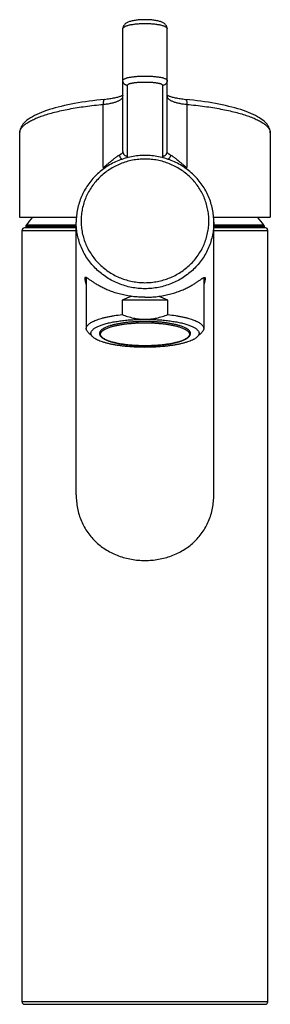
# Model space of a CAD drawing. Header units: millimetres. Extents: x -28 to 499, y -204 to 253.
# Tile 2 of 3: x 64 to 115, y 53 to 253. Entities that reach past the tile are written whole.
import ezdxf

# ---------------------------------------------------------------- set-up
doc = ezdxf.new("R2010")
doc.units = ezdxf.units.MM
doc.header["$LTSCALE"] = 23.1
doc.layers.get('0').update_dxf_attribs({"linetype": 'CONTINUOUS'})

msp = doc.modelspace()

# ---------------------------------------------------------------- linework, layer by layer
at = {"color": 7, "linetype": 'CONTINUOUS'}
for p, q in [((85.44, 251.29), (85.44, 251.29)), ((85.44, 226.33), (85.44, 251.29)), ((85.44, 251.29), (85.44, 251.29)), ((94.44, 226.33), (94.44, 251.29)), ((86.37, 225.36), (86.37, 239.75)), ((93.51, 239.75), (93.51, 225.36)), ((81.44, 223.04), (81.44, 235.9)), ((98.44, 235.9), (98.44, 223.04)), ((64.44, 230.1), (64.44, 213)), ((115.44, 230.1), (115.44, 213)), ((64.44, 213), (75.98, 213)), ((103.9, 213), (115.44, 213)), ((64.94, 53.5), (64.94, 210.3)), ((64.94, 210.3), (75.94, 210.3)), ((75.94, 210.8), (65.44, 210.8)), ((65.7, 211.21), (65.69, 211)), ((65.69, 211), (75.94, 211)), ((65.7, 211.21), (75.94, 211.21)), ((75.94, 211.38), (65.76, 211.38)), ((67.48, 211), (67.48, 210.8)), ((75.94, 156.55), (75.94, 211.96)), ((103.94, 156.55), (103.94, 211.96)), ((114.13, 211.38), (103.94, 211.38)), ((103.94, 211.21), (114.19, 211.21)), ((103.94, 211), (114.19, 211)), ((114.44, 210.8), (103.94, 210.8)), ((103.94, 210.3), (114.94, 210.3)), ((112.4, 211), (112.4, 210.8)), ((114.19, 211.21), (114.19, 211)), ((114.94, 53.5), (114.94, 210.3)), ((77.99, 200.7), (77.99, 190.33)), ((101.89, 200.7), (101.89, 190.33)), ((85.27, 196.08), (85.27, 193.18)), ((94.61, 196.08), (85.27, 196.08)), ((94.61, 193.18), (94.61, 196.08)), ((79.31, 188.64), (78.39, 189.55)), ((100.58, 188.64), (101.5, 189.55)), ((114.94, 53.5), (64.94, 53.5)), ((65.44, 53), (114.44, 53))]:
    msp.add_line(p, q, dxfattribs=at)
for points in [[(94.44, 251.29), (94.44, 251.37), (94.43, 251.47), (94.41, 251.56), (94.39, 251.66), (94.35, 251.75), (94.31, 251.84), (94.26, 251.93), (94.21, 252.01), (94.14, 252.09), (94.07, 252.17), (93.98, 252.25), (93.89, 252.33), (93.78, 252.4), (93.67, 252.47), (93.54, 252.54), (93.4, 252.6), (93.25, 252.66), (93.09, 252.72), (92.92, 252.77), (92.74, 252.82), (92.54, 252.87), (92.35, 252.91), (92.15, 252.94), (91.95, 252.97), (91.75, 253), (91.55, 253.03), (91.34, 253.05), (91.13, 253.07), (90.92, 253.08), (90.7, 253.09), (90.49, 253.1), (90.27, 253.11), (90.05, 253.11), (89.84, 253.11), (89.62, 253.11), (89.4, 253.1), (89.18, 253.09), (88.97, 253.08), (88.76, 253.07), (88.55, 253.05), (88.34, 253.03), (88.14, 253), (87.94, 252.98), (87.74, 252.94), (87.54, 252.91), (87.35, 252.87), (87.15, 252.82), (86.97, 252.77), (86.8, 252.72), (86.63, 252.66), (86.48, 252.6), (86.35, 252.54), (86.22, 252.48), (86.11, 252.41), (86, 252.33), (85.9, 252.25), (85.82, 252.17), (85.75, 252.09), (85.68, 252.01), (85.63, 251.93), (85.58, 251.84), (85.53, 251.75), (85.5, 251.66), (85.47, 251.56), (85.46, 251.47), (85.45, 251.37), (85.44, 251.29)], [(81.95, 236.92), (80.9, 236.82), (80.11, 236.73), (79.33, 236.64), (78.56, 236.54), (77.81, 236.43), (77.06, 236.32), (76.33, 236.2), (75.61, 236.07), (74.91, 235.94), (74.23, 235.8), (73.56, 235.65), (72.9, 235.5), (72.27, 235.34), (71.65, 235.18), (71.05, 235), (70.48, 234.83), (69.92, 234.64), (69.38, 234.45), (68.87, 234.25), (68.38, 234.05), (67.91, 233.84), (67.46, 233.62), (67.04, 233.39), (66.64, 233.16), (66.27, 232.91), (65.93, 232.66), (65.63, 232.4), (65.35, 232.13), (65.12, 231.87), (64.93, 231.6), (64.77, 231.34), (64.65, 231.09), (64.56, 230.83), (64.49, 230.58), (64.45, 230.34), (64.44, 230.1)], [(85.44, 237.75), (85.41, 237.73), (85.35, 237.7), (85.27, 237.66), (85.18, 237.61), (85.08, 237.57), (84.96, 237.52), (84.82, 237.47), (84.67, 237.43), (84.51, 237.38), (84.33, 237.33), (84.14, 237.28), (83.94, 237.23), (83.72, 237.18), (83.5, 237.14), (83.26, 237.1), (83.02, 237.06), (82.76, 237.02), (82.5, 236.98), (82.23, 236.95), (81.95, 236.92)], [(98.99, 236.82), (97.93, 236.92), (97.66, 236.95), (97.39, 236.98), (97.12, 237.02), (96.87, 237.06), (96.63, 237.1), (96.39, 237.14), (96.16, 237.18), (95.95, 237.23), (95.75, 237.28), (95.56, 237.33), (95.38, 237.38), (95.21, 237.42), (95.06, 237.47), (94.93, 237.52), (94.81, 237.57), (94.7, 237.61), (94.61, 237.66), (94.54, 237.7), (94.47, 237.73), (94.44, 237.75)], [(115.44, 230.1), (115.43, 230.34), (115.39, 230.58), (115.33, 230.83), (115.24, 231.08), (115.12, 231.34), (114.96, 231.6), (114.77, 231.87), (114.53, 232.13), (114.26, 232.4), (113.95, 232.66), (113.61, 232.91), (113.24, 233.16), (112.85, 233.39), (112.42, 233.62), (111.98, 233.84), (111.51, 234.05), (111.02, 234.25), (110.5, 234.45), (109.97, 234.64), (109.41, 234.83), (108.83, 235), (108.24, 235.18), (107.62, 235.34), (106.98, 235.5), (106.33, 235.65), (105.66, 235.8), (104.98, 235.94), (104.27, 236.07), (103.56, 236.2), (102.83, 236.32), (102.08, 236.43), (101.32, 236.54), (100.56, 236.64), (99.78, 236.73), (98.99, 236.82)]]:
    msp.add_lwpolyline(points, dxfattribs=at)
for centre, radius, start, end in [((90.44, 309.33), 86.76, 264.047, 264.293), ((89.43, 309.46), 86.9, 275.7067, 275.9523), ((93.69, 190.29), 35, 139.556, 142.9458), ((86.2, 190.29), 35, 37.0542, 40.444), ((65.44, 210.3), 0.5, 90, 180), ((66, 211.2), 0.3, 142.9458, 179), ((113.89, 211.2), 0.3, 1, 37.0542), ((114.44, 210.3), 0.5, 0, 90), ((65.44, 53.5), 0.5, 180, 270), ((114.44, 53.5), 0.5, 270, 360)]:
    msp.add_arc(centre, radius, start, end, dxfattribs=at)
for start_param, end_param in [(0.22651, 0.401433), (-0.401433, -0.22651)]:
    msp.add_ellipse((89.94, 182.61), major_axis=(0, 14.64), ratio=0.816497, start_param=start_param, end_param=end_param, dxfattribs=at)
for points, knots in [([(85.44, 251.29), (85.44, 251.31), (85.45, 251.34), (85.46, 251.4), (85.49, 251.45), (85.53, 251.5), (85.58, 251.55), (85.64, 251.6), (85.71, 251.65), (85.82, 251.72), (85.99, 251.8), (86.21, 251.88), (86.48, 251.96), (86.77, 252.04), (87.1, 252.11), (87.46, 252.17), (87.83, 252.22), (88.37, 252.28), (89.08, 252.33), (89.95, 252.35), (90.81, 252.33), (91.52, 252.28), (92.06, 252.22), (92.44, 252.17), (92.79, 252.11), (93.12, 252.04), (93.41, 251.96), (93.68, 251.88), (93.9, 251.79), (94.07, 251.71), (94.18, 251.65), (94.25, 251.6), (94.31, 251.55), (94.36, 251.5), (94.39, 251.45), (94.42, 251.4), (94.44, 251.34), (94.44, 251.31), (94.44, 251.29)], [0, 0, 0, 0, 0.005439, 0.011103, 0.017184, 0.023832, 0.03116, 0.039245, 0.048139, 0.057873, 0.079916, 0.105399, 0.134226, 0.166219, 0.201144, 0.238723, 0.278638, 0.320544, 0.408819, 0.50039, 0.591944, 0.680164, 0.722029, 0.761896, 0.79942, 0.834283, 0.866209, 0.894963, 0.920371, 0.942337, 0.952034, 0.960891, 0.968941, 0.976237, 0.982858, 0.988917, 0.994567, 1, 1, 1, 1]), ([(85.44, 240.72), (85.44, 240.74), (85.45, 240.77), (85.46, 240.82), (85.49, 240.87), (85.53, 240.92), (85.58, 240.97), (85.64, 241.02), (85.71, 241.06), (85.82, 241.12), (85.98, 241.19), (86.21, 241.27), (86.47, 241.34), (86.77, 241.41), (87.1, 241.46), (87.45, 241.51), (87.83, 241.55), (88.37, 241.6), (89.08, 241.64), (89.94, 241.65), (90.81, 241.64), (91.52, 241.6), (92.06, 241.55), (92.44, 241.51), (92.79, 241.46), (93.12, 241.41), (93.41, 241.34), (93.68, 241.27), (93.9, 241.19), (94.07, 241.12), (94.18, 241.06), (94.25, 241.02), (94.31, 240.97), (94.36, 240.92), (94.39, 240.87), (94.42, 240.82), (94.44, 240.77), (94.44, 240.74), (94.44, 240.72)], [0, 0, 0, 0, 0.005416, 0.010997, 0.016947, 0.023433, 0.03058, 0.038478, 0.047185, 0.05674, 0.078458, 0.103682, 0.132323, 0.16421, 0.199111, 0.236745, 0.27679, 0.318893, 0.407731, 0.500003, 0.592274, 0.681112, 0.723216, 0.76326, 0.800893, 0.835793, 0.86768, 0.896321, 0.921544, 0.943261, 0.952816, 0.961523, 0.969421, 0.976568, 0.983054, 0.989004, 0.994584, 1, 1, 1, 1]), ([(86.37, 239.75), (86.31, 239.75), (86.19, 239.77), (86.01, 239.84), (85.85, 239.93), (85.71, 240.05), (85.59, 240.2), (85.51, 240.36), (85.45, 240.54), (85.44, 240.66), (85.44, 240.72)], [0, 0, 0, 0, 0.126736, 0.253153, 0.379067, 0.504359, 0.629, 0.753047, 0.876645, 1, 1, 1, 1]), ([(86.37, 239.75), (86.37, 239.76), (86.38, 239.79), (86.39, 239.83), (86.41, 239.87), (86.44, 239.91), (86.48, 239.94), (86.55, 239.99), (86.66, 240.05), (86.81, 240.12), (86.99, 240.17), (87.2, 240.22), (87.44, 240.27), (87.7, 240.31), (87.98, 240.35), (88.28, 240.38), (88.7, 240.41), (89.26, 240.44), (89.94, 240.45), (90.63, 240.44), (91.18, 240.41), (91.61, 240.38), (91.91, 240.35), (92.19, 240.31), (92.45, 240.27), (92.68, 240.22), (92.89, 240.17), (93.08, 240.12), (93.23, 240.05), (93.34, 239.99), (93.4, 239.94), (93.44, 239.91), (93.47, 239.87), (93.5, 239.83), (93.51, 239.79), (93.51, 239.76), (93.51, 239.75)], [0, 0, 0, 0, 0.005375, 0.010909, 0.016817, 0.023279, 0.030424, 0.038341, 0.056694, 0.078581, 0.104011, 0.132867, 0.164946, 0.199994, 0.237707, 0.277758, 0.319786, 0.408265, 0.5, 0.591735, 0.680214, 0.722242, 0.762293, 0.800006, 0.835054, 0.867133, 0.89599, 0.921418, 0.943307, 0.961659, 0.969577, 0.976721, 0.983182, 0.989091, 0.994625, 1, 1, 1, 1]), ([(94.44, 240.72), (94.44, 240.66), (94.43, 240.54), (94.38, 240.36), (94.29, 240.2), (94.18, 240.05), (94.04, 239.93), (93.88, 239.84), (93.7, 239.77), (93.58, 239.75), (93.51, 239.75)], [0, 0, 0, 0, 0.123355, 0.246953, 0.371, 0.495641, 0.620933, 0.746847, 0.873264, 1, 1, 1, 1]), ([(81.68, 236.89), (81.67, 236.89), (81.65, 236.89), (81.62, 236.87), (81.59, 236.84), (81.56, 236.81), (81.54, 236.76), (81.51, 236.69), (81.48, 236.58), (81.45, 236.44), (81.43, 236.27), (81.43, 236.09), (81.44, 235.96), (81.44, 235.9)], [0, 0, 0, 0, 0.029812, 0.061722, 0.097391, 0.137909, 0.183873, 0.235524, 0.355602, 0.496282, 0.653863, 0.823579, 1, 1, 1, 1]), ([(81.44, 235.9), (81.73, 235.93), (82.28, 236), (82.95, 236.12), (83.44, 236.24), (83.77, 236.33), (84.08, 236.43), (84.35, 236.53), (84.6, 236.64), (84.82, 236.76), (85.01, 236.87), (85.16, 237), (85.29, 237.12), (85.38, 237.25), (85.43, 237.38), (85.44, 237.46), (85.44, 237.51)], [0, 0, 0, 0, 0.191302, 0.367709, 0.449217, 0.52576, 0.597042, 0.662832, 0.72297, 0.777388, 0.826125, 0.869368, 0.907503, 0.941204, 0.971535, 1, 1, 1, 1]), ([(94.44, 237.51), (94.44, 237.46), (94.46, 237.38), (94.51, 237.25), (94.6, 237.12), (94.72, 237), (94.88, 236.87), (95.06, 236.76), (95.28, 236.64), (95.53, 236.53), (95.81, 236.43), (96.12, 236.33), (96.45, 236.24), (96.94, 236.12), (97.61, 236), (98.16, 235.93), (98.44, 235.9)], [0, 0, 0, 0, 0.028465, 0.058796, 0.092497, 0.130632, 0.173875, 0.222612, 0.27703, 0.337168, 0.402958, 0.47424, 0.550783, 0.632291, 0.808698, 1, 1, 1, 1]), ([(98.2, 236.89), (98.21, 236.89), (98.23, 236.89), (98.27, 236.87), (98.29, 236.84), (98.32, 236.81), (98.35, 236.76), (98.38, 236.69), (98.41, 236.58), (98.44, 236.44), (98.45, 236.27), (98.45, 236.09), (98.45, 235.96), (98.44, 235.9)], [0, 0, 0, 0, 0.029812, 0.061721, 0.097391, 0.137908, 0.183871, 0.235523, 0.3556, 0.49628, 0.653862, 0.823578, 1, 1, 1, 1]), ([(64.44, 230.1), (64.44, 230.17), (64.46, 230.33), (64.51, 230.55), (64.61, 230.78), (64.74, 231.01), (64.91, 231.23), (65.11, 231.46), (65.35, 231.68), (65.63, 231.9), (65.94, 232.12), (66.28, 232.34), (66.67, 232.55), (67.08, 232.76), (67.53, 232.97), (68.19, 233.25), (69.1, 233.59), (70.28, 233.97), (71.59, 234.33), (73, 234.66), (74.52, 234.97), (76.14, 235.25), (77.84, 235.5), (79.62, 235.72), (80.83, 235.84), (81.44, 235.9)], [0, 0, 0, 0, 0.012067, 0.024481, 0.037519, 0.05142, 0.066376, 0.082536, 0.100014, 0.118894, 0.139236, 0.161082, 0.184459, 0.209381, 0.235855, 0.263878, 0.324519, 0.391168, 0.463603, 0.54154, 0.624635, 0.712494, 0.804673, 0.900685, 1, 1, 1, 1]), ([(98.44, 235.9), (99.06, 235.84), (100.27, 235.72), (102.05, 235.5), (103.75, 235.25), (105.36, 234.97), (106.88, 234.66), (108.3, 234.33), (109.6, 233.97), (110.79, 233.59), (111.7, 233.25), (112.36, 232.97), (112.81, 232.76), (113.22, 232.55), (113.6, 232.34), (113.95, 232.12), (114.26, 231.9), (114.54, 231.68), (114.78, 231.46), (114.98, 231.23), (115.15, 231.01), (115.28, 230.78), (115.37, 230.55), (115.43, 230.33), (115.44, 230.17), (115.44, 230.1)], [0, 0, 0, 0, 0.099315, 0.195327, 0.287506, 0.375365, 0.45846, 0.536397, 0.608832, 0.675481, 0.736122, 0.764145, 0.790619, 0.815541, 0.838918, 0.860764, 0.881106, 0.899986, 0.917464, 0.933624, 0.94858, 0.962481, 0.975519, 0.987933, 1, 1, 1, 1]), ([(85.44, 226.33), (85.44, 226.29), (85.44, 226.23), (85.4, 226.12), (85.34, 226.03), (85.27, 225.93), (85.17, 225.84), (85.05, 225.76), (84.9, 225.68), (84.8, 225.63), (84.74, 225.61)], [0, 0, 0, 0, 0.095486, 0.193487, 0.297837, 0.411684, 0.537404, 0.676679, 0.830637, 1, 1, 1, 1]), ([(85.44, 226.33), (85.44, 226.27), (85.45, 226.15), (85.51, 225.97), (85.59, 225.81), (85.71, 225.66), (85.85, 225.54), (86.01, 225.44), (86.19, 225.38), (86.31, 225.36), (86.37, 225.36)], [0, 0, 0, 0, 0.123355, 0.246953, 0.371, 0.495641, 0.620933, 0.746847, 0.873264, 1, 1, 1, 1]), ([(93.51, 225.36), (93.58, 225.36), (93.7, 225.38), (93.88, 225.44), (94.04, 225.54), (94.18, 225.66), (94.29, 225.81), (94.38, 225.97), (94.43, 226.15), (94.44, 226.27), (94.44, 226.33)], [0, 0, 0, 0, 0.126736, 0.253153, 0.379067, 0.504359, 0.629, 0.753047, 0.876645, 1, 1, 1, 1]), ([(95.14, 225.61), (95.09, 225.63), (94.98, 225.68), (94.84, 225.76), (94.72, 225.84), (94.62, 225.93), (94.54, 226.03), (94.48, 226.12), (94.45, 226.23), (94.44, 226.29), (94.44, 226.33)], [0, 0, 0, 0, 0.169364, 0.323322, 0.462596, 0.588316, 0.702163, 0.806513, 0.904514, 1, 1, 1, 1]), ([(89.94, 225.52), (89.49, 225.52), (88.57, 225.48), (87.21, 225.28), (85.88, 224.96), (84.58, 224.51), (83.34, 223.94), (82.16, 223.26), (81.06, 222.47), (80.03, 221.57), (79.11, 220.59), (78.29, 219.52), (77.58, 218.37), (76.99, 217.17), (76.53, 215.91), (76.19, 214.62), (75.99, 213.3), (75.94, 212.41), (75.94, 211.96)], [0, 0, 0, 0, 0.063423, 0.126811, 0.19013, 0.253348, 0.316438, 0.379377, 0.442148, 0.504741, 0.567151, 0.629383, 0.691446, 0.753356, 0.815138, 0.876817, 0.938426, 1, 1, 1, 1]), ([(89.94, 224.78), (89.52, 224.78), (88.67, 224.74), (87.4, 224.56), (86.16, 224.26), (84.96, 223.84), (83.81, 223.31), (82.71, 222.68), (81.68, 221.95), (80.74, 221.12), (79.88, 220.2), (79.12, 219.21), (78.46, 218.15), (77.91, 217.04), (77.48, 215.87), (77.17, 214.68), (76.98, 213.46), (76.92, 212.22), (76.98, 210.99), (77.17, 209.77), (77.48, 208.57), (77.91, 207.41), (78.46, 206.29), (79.12, 205.23), (79.88, 204.24), (80.74, 203.33), (81.68, 202.5), (82.71, 201.76), (83.81, 201.13), (84.96, 200.6), (86.16, 200.19), (87.4, 199.89), (88.67, 199.71), (89.52, 199.66), (89.94, 199.66)], [0, 0, 0, 0, 0.031787, 0.063553, 0.095279, 0.126948, 0.158542, 0.190048, 0.221457, 0.252763, 0.283962, 0.315057, 0.346053, 0.37696, 0.40779, 0.438562, 0.469291, 0.5, 0.530709, 0.561438, 0.59221, 0.62304, 0.653947, 0.684943, 0.716038, 0.747237, 0.778543, 0.809952, 0.841458, 0.873052, 0.904721, 0.936447, 0.968213, 1, 1, 1, 1]), ([(81.44, 223.04), (81.6, 223.16), (81.92, 223.42), (82.38, 223.81), (82.83, 224.18), (83.26, 224.54), (83.6, 224.83), (83.87, 225.04), (84.06, 225.18), (84.24, 225.32), (84.42, 225.43), (84.58, 225.53), (84.69, 225.58), (84.74, 225.61)], [0, 0, 0, 0, 0.147669, 0.291813, 0.431493, 0.565478, 0.692085, 0.751928, 0.808987, 0.862832, 0.912971, 0.958867, 1, 1, 1, 1]), ([(84.74, 225.61), (84.75, 225.52), (84.79, 225.34), (84.88, 225.14), (84.98, 224.99), (85.07, 224.9), (85.17, 224.81), (85.24, 224.76), (85.27, 224.74)], [0, 0, 0, 0, 0.252856, 0.506336, 0.632184, 0.756649, 0.879345, 1, 1, 1, 1]), ([(86.23, 225.03), (86.25, 225.06), (86.29, 225.11), (86.34, 225.19), (86.37, 225.27), (86.37, 225.33), (86.37, 225.36)], [0, 0, 0, 0, 0.276939, 0.530644, 0.768607, 1, 1, 1, 1]), ([(103.94, 211.96), (103.94, 212.41), (103.9, 213.3), (103.7, 214.62), (103.36, 215.91), (102.9, 217.17), (102.31, 218.37), (101.6, 219.52), (100.78, 220.59), (99.85, 221.57), (98.83, 222.47), (97.73, 223.26), (96.55, 223.94), (95.3, 224.51), (94.01, 224.96), (92.67, 225.28), (91.32, 225.48), (90.4, 225.52), (89.94, 225.52)], [0, 0, 0, 0, 0.061574, 0.123183, 0.184862, 0.246644, 0.308554, 0.370617, 0.432849, 0.495259, 0.557852, 0.620623, 0.683562, 0.746652, 0.80987, 0.873189, 0.936577, 1, 1, 1, 1]), ([(89.94, 199.66), (90.37, 199.66), (91.22, 199.71), (92.48, 199.89), (93.72, 200.19), (94.92, 200.6), (96.08, 201.13), (97.18, 201.76), (98.2, 202.5), (99.15, 203.33), (100.01, 204.24), (100.77, 205.23), (101.43, 206.29), (101.97, 207.41), (102.4, 208.57), (102.71, 209.77), (102.9, 210.99), (102.96, 212.22), (102.9, 213.46), (102.71, 214.68), (102.4, 215.87), (101.97, 217.04), (101.43, 218.15), (100.77, 219.21), (100.01, 220.2), (99.15, 221.12), (98.2, 221.95), (97.18, 222.68), (96.08, 223.31), (94.92, 223.84), (93.72, 224.26), (92.48, 224.56), (91.22, 224.74), (90.37, 224.78), (89.94, 224.78)], [0, 0, 0, 0, 0.031787, 0.063553, 0.095279, 0.126948, 0.158542, 0.190048, 0.221457, 0.252763, 0.283962, 0.315057, 0.346053, 0.37696, 0.40779, 0.438562, 0.469291, 0.5, 0.530709, 0.561438, 0.59221, 0.62304, 0.653947, 0.684943, 0.716038, 0.747237, 0.778543, 0.809952, 0.841458, 0.873052, 0.904721, 0.936447, 0.968213, 1, 1, 1, 1]), ([(93.51, 225.36), (93.51, 225.33), (93.52, 225.27), (93.55, 225.19), (93.59, 225.11), (93.64, 225.06), (93.66, 225.03)], [0, 0, 0, 0, 0.231394, 0.469357, 0.723062, 1, 1, 1, 1]), ([(95.14, 225.61), (95.14, 225.52), (95.1, 225.34), (95.01, 225.14), (94.91, 224.99), (94.82, 224.9), (94.72, 224.81), (94.65, 224.76), (94.61, 224.74)], [0, 0, 0, 0, 0.252856, 0.506336, 0.632184, 0.756649, 0.879345, 1, 1, 1, 1]), ([(95.14, 225.61), (95.2, 225.58), (95.3, 225.53), (95.47, 225.43), (95.64, 225.32), (95.83, 225.18), (96.02, 225.04), (96.28, 224.83), (96.63, 224.54), (97.06, 224.18), (97.5, 223.81), (97.97, 223.42), (98.28, 223.16), (98.44, 223.04)], [0, 0, 0, 0, 0.041133, 0.087029, 0.137167, 0.191012, 0.248071, 0.307915, 0.434523, 0.568508, 0.708187, 0.85233, 1, 1, 1, 1]), ([(81.44, 223.04), (81.55, 223.08), (81.77, 223.17), (82.1, 223.31), (82.42, 223.45), (82.63, 223.54), (82.74, 223.58)], [0, 0, 0, 0, 0.253656, 0.505033, 0.753893, 1, 1, 1, 1]), ([(97.15, 223.58), (97.26, 223.54), (97.47, 223.45), (97.79, 223.31), (98.12, 223.17), (98.33, 223.08), (98.44, 223.04)], [0, 0, 0, 0, 0.246106, 0.494965, 0.746343, 1, 1, 1, 1]), ([(89.94, 198.44), (89.49, 198.44), (88.57, 198.48), (87.21, 198.68), (85.87, 199), (84.58, 199.45), (83.33, 200.02), (82.15, 200.7), (81.05, 201.49), (80.03, 202.38), (79.1, 203.37), (78.28, 204.44), (77.58, 205.58), (76.99, 206.78), (76.52, 208.03), (76.19, 209.32), (75.99, 210.63), (75.94, 211.52), (75.94, 211.96)], [0, 0, 0, 0, 0.063573, 0.127106, 0.190559, 0.253895, 0.317083, 0.380096, 0.442914, 0.505525, 0.567924, 0.630113, 0.692105, 0.753919, 0.815581, 0.877123, 0.938583, 1, 1, 1, 1]), ([(103.94, 211.96), (103.94, 211.52), (103.9, 210.63), (103.7, 209.32), (103.36, 208.03), (102.9, 206.78), (102.31, 205.58), (101.6, 204.44), (100.78, 203.37), (99.86, 202.38), (98.84, 201.49), (97.73, 200.7), (96.55, 200.02), (95.31, 199.45), (94.01, 199), (92.68, 198.68), (91.32, 198.48), (90.4, 198.44), (89.94, 198.44)], [0, 0, 0, 0, 0.061417, 0.122877, 0.184419, 0.246081, 0.307895, 0.369887, 0.432076, 0.494475, 0.557086, 0.619904, 0.682917, 0.746105, 0.809441, 0.872894, 0.936427, 1, 1, 1, 1]), ([(89.94, 196.69), (89.51, 196.69), (88.65, 196.72), (87.39, 196.84), (86.16, 197.03), (85.01, 197.28), (83.92, 197.59), (82.92, 197.94), (82, 198.31), (81.17, 198.71), (80.53, 199.06), (80.06, 199.34), (79.74, 199.54), (79.45, 199.73), (79.17, 199.92), (78.91, 200.1), (78.68, 200.26), (78.46, 200.41), (78.3, 200.52), (78.18, 200.6), (78.1, 200.64), (78.03, 200.68), (77.96, 200.71), (77.9, 200.73), (77.85, 200.74), (77.81, 200.74), (77.78, 200.73), (77.76, 200.72), (77.74, 200.7), (77.73, 200.68), (77.71, 200.63), (77.7, 200.57), (77.69, 200.52), (77.69, 200.5)], [0, 0, 0, 0, 0.097492, 0.193469, 0.286607, 0.375892, 0.460643, 0.540454, 0.615104, 0.684464, 0.748397, 0.778262, 0.806666, 0.833543, 0.858805, 0.882334, 0.903974, 0.923528, 0.940749, 0.948396, 0.955352, 0.961583, 0.967062, 0.971788, 0.975801, 0.979235, 0.980823, 0.982387, 0.983984, 0.985672, 0.989515, 0.994234, 1, 1, 1, 1]), ([(77.69, 200.5), (77.69, 200.47), (77.7, 200.39), (77.71, 200.28), (77.74, 200.15), (77.77, 200), (77.81, 199.84), (77.89, 199.61), (77.95, 199.43), (77.99, 199.3)], [0, 0, 0, 0, 0.079683, 0.173501, 0.281196, 0.402147, 0.535501, 0.680278, 1, 1, 1, 1]), ([(89.94, 196.69), (90.38, 196.69), (91.23, 196.72), (92.5, 196.84), (93.72, 197.03), (94.88, 197.28), (95.97, 197.59), (96.97, 197.94), (97.89, 198.31), (98.72, 198.71), (99.35, 199.06), (99.82, 199.34), (100.14, 199.54), (100.44, 199.73), (100.72, 199.92), (100.98, 200.1), (101.21, 200.26), (101.42, 200.41), (101.59, 200.52), (101.71, 200.6), (101.78, 200.64), (101.86, 200.68), (101.93, 200.71), (101.99, 200.73), (102.04, 200.74), (102.08, 200.74), (102.11, 200.73), (102.13, 200.72), (102.14, 200.7), (102.16, 200.68), (102.18, 200.63), (102.19, 200.57), (102.19, 200.52), (102.19, 200.5)], [0, 0, 0, 0, 0.097492, 0.193469, 0.286607, 0.375892, 0.460643, 0.540454, 0.615104, 0.684464, 0.748397, 0.778262, 0.806666, 0.833543, 0.858805, 0.882334, 0.903974, 0.923528, 0.940749, 0.948396, 0.955352, 0.961583, 0.967062, 0.971788, 0.975801, 0.979235, 0.980823, 0.982387, 0.983984, 0.985672, 0.989515, 0.994234, 1, 1, 1, 1]), ([(102.19, 200.5), (102.19, 200.47), (102.19, 200.39), (102.17, 200.28), (102.15, 200.15), (102.12, 200), (102.07, 199.84), (102, 199.61), (101.94, 199.43), (101.89, 199.3)], [0, 0, 0, 0, 0.079683, 0.173502, 0.281197, 0.402148, 0.535501, 0.680278, 1, 1, 1, 1]), ([(77.99, 190.33), (77.99, 190.37), (78, 190.45), (78.02, 190.56), (78.06, 190.68), (78.14, 190.83), (78.28, 191.02), (78.51, 191.24), (78.79, 191.45), (79.07, 191.62), (79.32, 191.75), (79.6, 191.89), (79.99, 192.05), (80.5, 192.23), (81.06, 192.41), (81.66, 192.57), (82.31, 192.72), (83, 192.86), (83.99, 193.02), (84.75, 193.12), (85.27, 193.18)], [0, 0, 0, 0, 0.013843, 0.027939, 0.042529, 0.057825, 0.091192, 0.129176, 0.17243, 0.221304, 0.247904, 0.275949, 0.336342, 0.402383, 0.473881, 0.550582, 0.632179, 0.718324, 0.808628, 1, 1, 1, 1]), ([(79.31, 188.64), (79.25, 188.69), (79.16, 188.79), (79.05, 188.96), (78.98, 189.12), (78.94, 189.28), (78.94, 189.45), (78.98, 189.62), (79.05, 189.78), (79.16, 189.94), (79.31, 190.1), (79.48, 190.26), (79.7, 190.41), (79.94, 190.56), (80.22, 190.7), (80.53, 190.84), (80.87, 190.98), (81.24, 191.11), (81.64, 191.24), (82.22, 191.4), (83, 191.59), (84.02, 191.77), (85.11, 191.93), (86.26, 192.06), (87.46, 192.15), (88.69, 192.2), (89.52, 192.22), (89.94, 192.22)], [0, 0, 0, 0, 0.016818, 0.032041, 0.045996, 0.059124, 0.07196, 0.085081, 0.099025, 0.114233, 0.131033, 0.149651, 0.170232, 0.192862, 0.217584, 0.244403, 0.273302, 0.304241, 0.337164, 0.372002, 0.447073, 0.528686, 0.615932, 0.707802, 0.803208, 0.901002, 1, 1, 1, 1]), ([(85.27, 193.18), (85.64, 193.03), (86.4, 192.77), (87.56, 192.46), (88.74, 192.26), (89.54, 192.22), (89.94, 192.22)], [0, 0, 0, 0, 0.249495, 0.499383, 0.749597, 1, 1, 1, 1]), ([(89.94, 192.22), (90.34, 192.22), (91.14, 192.26), (92.33, 192.46), (93.49, 192.77), (94.24, 193.03), (94.61, 193.18)], [0, 0, 0, 0, 0.250403, 0.500617, 0.750505, 1, 1, 1, 1]), ([(89.94, 192.22), (90.36, 192.22), (91.19, 192.2), (92.43, 192.15), (93.63, 192.06), (94.78, 191.93), (95.87, 191.77), (96.88, 191.59), (97.67, 191.4), (98.25, 191.24), (98.65, 191.11), (99.02, 190.98), (99.36, 190.84), (99.67, 190.7), (99.94, 190.56), (100.19, 190.41), (100.4, 190.26), (100.58, 190.1), (100.72, 189.94), (100.83, 189.78), (100.91, 189.62), (100.94, 189.45), (100.94, 189.28), (100.91, 189.12), (100.83, 188.96), (100.72, 188.79), (100.63, 188.69), (100.58, 188.64)], [0, 0, 0, 0, 0.098998, 0.196792, 0.292198, 0.384068, 0.471314, 0.552927, 0.627998, 0.662836, 0.695759, 0.726698, 0.755597, 0.782416, 0.807138, 0.829768, 0.850349, 0.868967, 0.885767, 0.900975, 0.914919, 0.92804, 0.940876, 0.954004, 0.967959, 0.983182, 1, 1, 1, 1]), ([(94.61, 193.18), (95.13, 193.12), (95.89, 193.02), (96.88, 192.86), (97.57, 192.72), (98.22, 192.57), (98.83, 192.41), (99.39, 192.23), (99.9, 192.05), (100.28, 191.89), (100.57, 191.75), (100.82, 191.62), (101.09, 191.45), (101.38, 191.24), (101.6, 191.02), (101.75, 190.83), (101.82, 190.68), (101.86, 190.56), (101.89, 190.45), (101.89, 190.37), (101.89, 190.33)], [0, 0, 0, 0, 0.191372, 0.281676, 0.367821, 0.449418, 0.526119, 0.597617, 0.663658, 0.724051, 0.752096, 0.778696, 0.82757, 0.870824, 0.908808, 0.942175, 0.957471, 0.972061, 0.986157, 1, 1, 1, 1]), ([(78.39, 189.55), (78.33, 189.61), (78.22, 189.73), (78.09, 189.93), (78.02, 190.1), (78, 190.23), (77.99, 190.3), (77.99, 190.33)], [0, 0, 0, 0, 0.286821, 0.543519, 0.777669, 0.889621, 1, 1, 1, 1]), ([(89.94, 191.76), (89.34, 191.76), (88.45, 191.74), (87.27, 191.66), (86.41, 191.59), (85.59, 191.49), (84.82, 191.37), (84.09, 191.23), (83.42, 191.07), (82.81, 190.9), (82.27, 190.71), (81.87, 190.54), (81.59, 190.4), (81.4, 190.29), (81.24, 190.18), (81.09, 190.07), (80.97, 189.96), (80.87, 189.84), (80.79, 189.72), (80.74, 189.61), (80.7, 189.49), (80.69, 189.41), (80.69, 189.37)], [0, 0, 0, 0, 0.18133, 0.269967, 0.356188, 0.439233, 0.51838, 0.592957, 0.662354, 0.726037, 0.783568, 0.83463, 0.857686, 0.879087, 0.898853, 0.917026, 0.933681, 0.948928, 0.962929, 0.975907, 0.988147, 1, 1, 1, 1]), ([(89.94, 186.83), (89.35, 186.83), (88.48, 186.86), (87.32, 186.93), (86.49, 187.01), (85.69, 187.1), (84.93, 187.22), (84.22, 187.36), (83.56, 187.51), (82.96, 187.68), (82.44, 187.86), (82.04, 188.03), (81.77, 188.17), (81.59, 188.27), (81.42, 188.38), (81.28, 188.49), (81.17, 188.6), (81.07, 188.71), (80.99, 188.83), (80.93, 188.94), (80.9, 189.06), (80.89, 189.18), (80.9, 189.29), (80.93, 189.41), (80.99, 189.52), (81.07, 189.64), (81.17, 189.75), (81.28, 189.86), (81.42, 189.97), (81.59, 190.08), (81.77, 190.18), (82.04, 190.32), (82.44, 190.49), (82.96, 190.67), (83.56, 190.84), (84.22, 190.99), (84.93, 191.13), (85.69, 191.25), (86.49, 191.34), (87.32, 191.42), (88.48, 191.5), (89.35, 191.52), (89.94, 191.52)], [0, 0, 0, 0, 0.090665, 0.134984, 0.178094, 0.219617, 0.25919, 0.296478, 0.331177, 0.363018, 0.391784, 0.417315, 0.428843, 0.439544, 0.449426, 0.458513, 0.46684, 0.474464, 0.481465, 0.487953, 0.494073, 0.5, 0.505927, 0.512047, 0.518535, 0.525536, 0.53316, 0.541487, 0.550574, 0.560456, 0.571157, 0.582685, 0.608216, 0.636982, 0.668823, 0.703522, 0.74081, 0.780383, 0.821906, 0.865016, 0.909335, 1, 1, 1, 1]), ([(99.19, 189.37), (99.19, 189.41), (99.19, 189.49), (99.15, 189.61), (99.09, 189.72), (99.02, 189.84), (98.91, 189.96), (98.79, 190.07), (98.65, 190.18), (98.49, 190.29), (98.3, 190.4), (98.02, 190.54), (97.62, 190.71), (97.08, 190.9), (96.47, 191.07), (95.8, 191.23), (95.07, 191.37), (94.29, 191.49), (93.47, 191.59), (92.62, 191.66), (91.44, 191.74), (90.54, 191.76), (89.94, 191.76)], [0, 0, 0, 0, 0.011853, 0.024093, 0.037071, 0.051072, 0.066319, 0.082974, 0.101147, 0.120913, 0.142314, 0.16537, 0.216432, 0.273963, 0.337646, 0.407043, 0.48162, 0.560767, 0.643812, 0.730033, 0.81867, 1, 1, 1, 1]), ([(89.94, 191.52), (90.53, 191.52), (91.41, 191.5), (92.56, 191.42), (93.4, 191.34), (94.2, 191.25), (94.96, 191.13), (95.67, 190.99), (96.33, 190.84), (96.92, 190.67), (97.45, 190.49), (97.84, 190.32), (98.12, 190.18), (98.3, 190.08), (98.46, 189.97), (98.6, 189.86), (98.72, 189.75), (98.82, 189.64), (98.9, 189.52), (98.95, 189.41), (98.99, 189.29), (99, 189.18), (98.99, 189.06), (98.95, 188.94), (98.9, 188.83), (98.82, 188.71), (98.72, 188.6), (98.6, 188.49), (98.46, 188.38), (98.3, 188.27), (98.12, 188.17), (97.84, 188.03), (97.45, 187.86), (96.92, 187.68), (96.33, 187.51), (95.67, 187.36), (94.96, 187.22), (94.2, 187.1), (93.4, 187.01), (92.56, 186.93), (91.41, 186.86), (90.53, 186.83), (89.94, 186.83)], [0, 0, 0, 0, 0.090665, 0.134984, 0.178094, 0.219617, 0.25919, 0.296478, 0.331177, 0.363018, 0.391784, 0.417315, 0.428843, 0.439544, 0.449426, 0.458513, 0.46684, 0.474464, 0.481465, 0.487953, 0.494073, 0.5, 0.505927, 0.512047, 0.518535, 0.525536, 0.53316, 0.541487, 0.550574, 0.560456, 0.571157, 0.582685, 0.608216, 0.636982, 0.668823, 0.703522, 0.74081, 0.780383, 0.821906, 0.865016, 0.909335, 1, 1, 1, 1]), ([(101.89, 190.33), (101.89, 190.3), (101.89, 190.23), (101.86, 190.1), (101.8, 189.93), (101.67, 189.73), (101.56, 189.61), (101.5, 189.55)], [0, 0, 0, 0, 0.110379, 0.222331, 0.456481, 0.713179, 1, 1, 1, 1]), ([(89.94, 186.52), (89.34, 186.52), (88.16, 186.55), (86.7, 186.64), (85.56, 186.75), (84.75, 186.86), (83.98, 186.97), (83.24, 187.11), (82.55, 187.26), (81.91, 187.42), (81.32, 187.6), (80.79, 187.78), (80.32, 187.98), (79.92, 188.19), (79.58, 188.4), (79.39, 188.56), (79.31, 188.64)], [0, 0, 0, 0, 0.163376, 0.322657, 0.399523, 0.473898, 0.545332, 0.613401, 0.677711, 0.737905, 0.793673, 0.844757, 0.890969, 0.932206, 0.968486, 1, 1, 1, 1]), ([(80.69, 189.37), (80.69, 189.32), (80.7, 189.22), (80.74, 189.07), (80.81, 188.93), (80.9, 188.79), (81.01, 188.66), (81.15, 188.54), (81.3, 188.42), (81.47, 188.31), (81.65, 188.2), (81.94, 188.05), (82.34, 187.88), (82.88, 187.69), (83.49, 187.51), (84.15, 187.36), (84.88, 187.22), (85.64, 187.1), (86.45, 187), (87.3, 186.92), (88.46, 186.85), (89.35, 186.83), (89.94, 186.83)], [0, 0, 0, 0, 0.014989, 0.030137, 0.045628, 0.061687, 0.078542, 0.096402, 0.115436, 0.135776, 0.157514, 0.18071, 0.231584, 0.288457, 0.35114, 0.419281, 0.492406, 0.569953, 0.651283, 0.735706, 0.822484, 1, 1, 1, 1]), ([(89.94, 186.83), (90.54, 186.83), (91.42, 186.85), (92.59, 186.92), (93.43, 187), (94.24, 187.1), (95.01, 187.22), (95.73, 187.36), (96.4, 187.51), (97, 187.69), (97.54, 187.88), (97.95, 188.05), (98.23, 188.2), (98.42, 188.31), (98.59, 188.42), (98.74, 188.54), (98.87, 188.66), (98.98, 188.79), (99.07, 188.93), (99.14, 189.07), (99.18, 189.22), (99.19, 189.32), (99.19, 189.37)], [0, 0, 0, 0, 0.177516, 0.264294, 0.348717, 0.430047, 0.507594, 0.580719, 0.64886, 0.711543, 0.768416, 0.81929, 0.842486, 0.864224, 0.884564, 0.903598, 0.921458, 0.938313, 0.954372, 0.969863, 0.985011, 1, 1, 1, 1]), ([(100.58, 188.64), (100.5, 188.56), (100.31, 188.4), (99.97, 188.19), (99.56, 187.98), (99.09, 187.78), (98.57, 187.6), (97.98, 187.42), (97.34, 187.26), (96.65, 187.11), (95.91, 186.97), (95.13, 186.86), (94.32, 186.75), (93.19, 186.64), (91.73, 186.55), (90.54, 186.52), (89.94, 186.52)], [0, 0, 0, 0, 0.031514, 0.067794, 0.109031, 0.155243, 0.206327, 0.262095, 0.322289, 0.386599, 0.454668, 0.526102, 0.600477, 0.677343, 0.836624, 1, 1, 1, 1]), ([(75.94, 156.55), (75.94, 156.08), (75.99, 155.16), (76.18, 153.8), (76.51, 152.48), (76.97, 151.2), (77.56, 150), (78.27, 148.87), (79.1, 147.83), (80.02, 146.89), (81.04, 146.04), (82.14, 145.3), (83.32, 144.66), (84.56, 144.13), (85.86, 143.72), (87.2, 143.42), (88.56, 143.24), (89.48, 143.2), (89.94, 143.2)], [0, 0, 0, 0, 0.06397, 0.127682, 0.190912, 0.253521, 0.315494, 0.376934, 0.438031, 0.499016, 0.560119, 0.621538, 0.683416, 0.745831, 0.808788, 0.872224, 0.936017, 1, 1, 1, 1]), ([(89.94, 143.2), (90.4, 143.2), (91.32, 143.24), (92.69, 143.42), (94.03, 143.72), (95.33, 144.13), (96.57, 144.66), (97.75, 145.3), (98.85, 146.04), (99.87, 146.89), (100.79, 147.83), (101.61, 148.87), (102.32, 150), (102.91, 151.2), (103.37, 152.48), (103.7, 153.8), (103.9, 155.16), (103.94, 156.08), (103.94, 156.55)], [0, 0, 0, 0, 0.063983, 0.127776, 0.191212, 0.254169, 0.316584, 0.378462, 0.439881, 0.500984, 0.561969, 0.623066, 0.684506, 0.746479, 0.809088, 0.872318, 0.93603, 1, 1, 1, 1])]:
    msp.add_open_spline(points, degree=3, knots=knots, dxfattribs=at)

doc.saveas('drawing.dxf')
